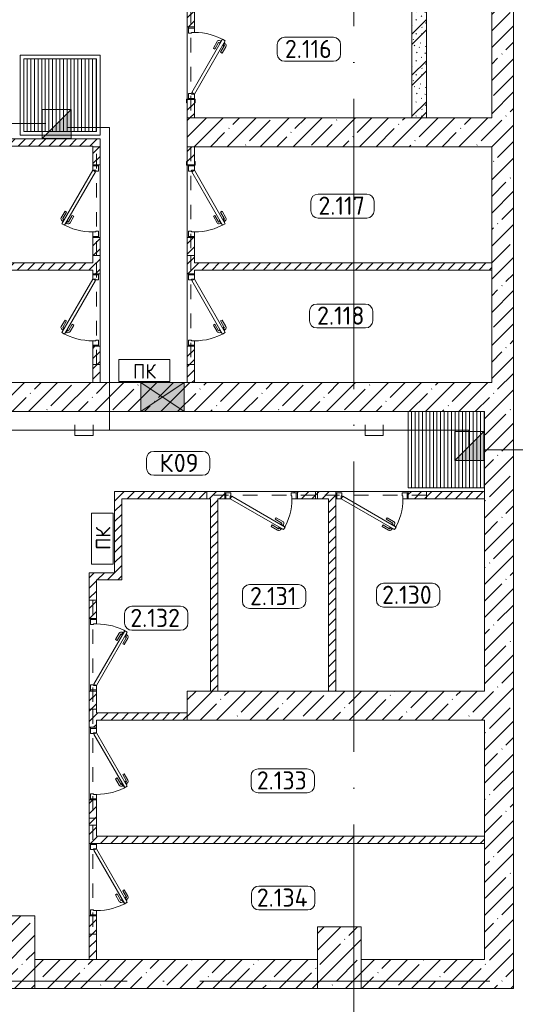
# Model space of a CAD drawing. Header units: millimetres. Extents: x -32229 to 291619, y -13689 to 125138.
# Tile 90 of 256: x 103297 to 110130, y -5567 to 8000. Entities that reach past the tile are written whole.
import ezdxf

# ---------------------------------------------------------------- set-up
doc = ezdxf.new("R2010")
doc.units = ezdxf.units.MM
doc.linetypes.add('3_ Штрих_ 1 х 1 мм', pattern=[400, 200, -200])
doc.linetypes.add('ADSK_Линия сетки', pattern=[5000, 4000, -500, 0, -500])
for name, color, linetype, lineweight in [('A-____-NOTE-TEXT', 7, 'Continuous', 18), ('A-AREA-____-IDEN', 7, 'Continuous', 9), ('A-DETL-____-THIN', 7, 'Continuous', 9), ('A-DOOR-____-MCUT', 7, 'Continuous', 9), ('A-DOOR-____-OTLN', 7, 'Continuous', 18), ('A-DOOR-FRAM-MCUT', 7, 'Continuous', 9), ('A-FLOR-____-OTLN', 7, 'Continuous', 18), ('A-GLAZ-____-MCUT', 7, 'Continuous', 9), ('A-GLAZ-____-OTLN', 7, 'Continuous', 18), ('A-WALL-____-MCUT', 7, 'Continuous', 40), ('A-WALL-____-PATT', 7, 'Continuous', 40), ('I-WALL-____-MCUT', 7, 'Continuous', 40), ('M-EQPM-____-OTLN', 7, 'Continuous', 18), ('S-BEAM-____-OTLN', 7, 'Continuous', 18), ('S-COLS-____-MCUT', 7, 'Continuous', 40), ('S-COLS-____-OTLN', 7, 'Continuous', 18), ('S-GRID-____-OTLN', 7, 'Continuous', 9)]:
    doc.layers.add(name, color=color, linetype=linetype, lineweight=lineweight)
doc.layers.add('A-DETL-____-OTLN', color=7, linetype='Continuous', lineweight=9, true_color=0x00a600)
doc.styles.add('GOST Common', font='GOST_Common.ttf', dxfattribs={"height": 200})
doc.styles.add('GOST Common_9', font='GOST_Common.ttf', dxfattribs={"height": 250})
pattern_1 = [(45, (0, 0), (-70.71068, 70.71068), [])]
pattern_2 = [(45, (0, 0), (-228.0985, 228.0985), []), (45, (228.1, 0), (-228.0985, 228.0985), [403.225, -80.645, 6.706, -73.939])]
pattern_3 = [(90, (0, 0), (-50, 3e-15), [])]

# ---------------------------------------------------------------- blocks, each defined once
blk = doc.blocks.new('АР_Дверь однопольная - 1000х2100h_850__Кладовая-4627048--02 ЭМ')
at = {"layer": 'A-DOOR-____-MCUT', "color": 253, "lineweight": 13, "true_color": 0xaaaaaa}
for p, q in [((311, 475), (-425, 50)), ((-405, 15), (331, 440)), ((331, 440), (311, 475)), ((-425, 50), (-405, 15))]:
    blk.add_line(p, q, dxfattribs=at)
at = {"layer": 'A-DOOR-____-OTLN', "color": 253, "lineweight": 5, "true_color": 0xaaaaaa}
for p, q in [((139, 433), (228, 485)), ((151, 412), (139, 433)), ((151, 412), (240, 463)), ((285, 469), (242, 444)), ((242, 444), (246, 438)), ((253, 451), (247, 461)), ((275, 463), (269, 474)), ((313, 421), (270, 396)), ((289, 463), (285, 469)), ((303, 415), (309, 404)), ((309, 428), (313, 421)), ((196, 334), (285, 385)), ((196, 334), (209, 312)), ((209, 312), (298, 363)), ((270, 396), (266, 403)), ((281, 402), (287, 392))]:
    blk.add_line(p, q, dxfattribs=at)
for centre, radius, start, end in [((243, 459), 30, 30, 120), ((243, 459), 4.99, 30, 120), ((-425, 50), 850, 360, 30), ((283, 389), 4.99, 300, 30), ((283, 389), 30, 300, 30)]:
    blk.add_arc(centre, radius, start, end, dxfattribs=at)
at = {"layer": 'A-DOOR-FRAM-MCUT', "color": 253, "lineweight": 13, "true_color": 0xaaaaaa}
for p, q in [((-485, 50), (-500, 50)), ((-425, 50), (-485, 50)), ((-485, 50), (-485, -30)), ((-425, 10), (-425, 50)), ((-415, 10), (-425, 10)), ((-415, -30), (-415, 10)), ((425, 10), (415, 10)), ((415, 10), (415, -30)), ((485, 50), (425, 50)), ((425, 50), (425, 10)), ((485, -30), (485, 50)), ((485, 50), (500, 50)), ((-485, -30), (-500, -30)), ((-485, -30), (-415, -30)), ((415, -30), (485, -30)), ((485, -30), (500, -30))]:
    blk.add_line(p, q, dxfattribs=at)
blk = doc.blocks.new('АР_Дверь однопольная - 1000х2100h_850__Кладовая-4711580--02 ЭМ')
at = {"layer": 'A-DOOR-____-MCUT', "color": 253, "lineweight": 13, "true_color": 0xaaaaaa}
for p, q in [((-311, 475), (-331, 440)), ((-331, 440), (405, 15)), ((425, 50), (-311, 475)), ((405, 15), (425, 50))]:
    blk.add_line(p, q, dxfattribs=at)
at = {"layer": 'A-DOOR-____-OTLN', "color": 253, "lineweight": 5, "true_color": 0xaaaaaa}
for p, q in [((-309, 428), (-313, 421)), ((-313, 421), (-270, 396)), ((-303, 415), (-309, 404)), ((-289, 463), (-285, 469)), ((-285, 469), (-242, 444)), ((-275, 463), (-269, 474)), ((-253, 451), (-247, 461)), ((-242, 444), (-246, 438)), ((-151, 412), (-240, 463)), ((-139, 433), (-228, 485)), ((-151, 412), (-139, 433)), ((-209, 312), (-298, 363)), ((-281, 402), (-287, 392)), ((-196, 334), (-285, 385)), ((-270, 396), (-266, 403)), ((-196, 334), (-209, 312))]:
    blk.add_line(p, q, dxfattribs=at)
for centre, radius, start, end in [((425, 50), 850, 150, 180), ((-243, 459), 30, 60, 150), ((-243, 459), 4.99, 60, 150), ((-283, 389), 30, 150, 240), ((-283, 389), 4.99, 150, 240)]:
    blk.add_arc(centre, radius, start, end, dxfattribs=at)
at = {"layer": 'A-DOOR-FRAM-MCUT', "color": 253, "lineweight": 13, "true_color": 0xaaaaaa}
for p, q in [((-485, 50), (-500, 50)), ((-425, 50), (-485, 50)), ((-485, 50), (-485, -30)), ((-425, 10), (-425, 50)), ((-415, 10), (-425, 10)), ((-415, -30), (-415, 10)), ((425, 10), (415, 10)), ((415, 10), (415, -30)), ((485, 50), (425, 50)), ((425, 50), (425, 10)), ((485, -30), (485, 50)), ((485, 50), (500, 50)), ((-485, -30), (-500, -30)), ((-485, -30), (-415, -30)), ((415, -30), (485, -30)), ((485, -30), (500, -30))]:
    blk.add_line(p, q, dxfattribs=at)
blk = doc.blocks.new('АР_Дверь однопольная - 1000х2100h_850__Кладовая-6010020--02 ЭМ')
at = {"layer": 'A-DOOR-____-MCUT', "color": 253, "lineweight": 13, "true_color": 0xaaaaaa}
for p, q in [((311, 475), (-425, 50)), ((-405, 15), (331, 440)), ((331, 440), (311, 475)), ((-425, 50), (-405, 15))]:
    blk.add_line(p, q, dxfattribs=at)
at = {"layer": 'A-DOOR-____-OTLN', "color": 253, "lineweight": 5, "true_color": 0xaaaaaa}
for p, q in [((139, 433), (228, 485)), ((151, 412), (139, 433)), ((151, 412), (240, 463)), ((285, 469), (242, 444)), ((242, 444), (246, 438)), ((253, 451), (247, 461)), ((275, 463), (269, 474)), ((313, 421), (270, 396)), ((289, 463), (285, 469)), ((303, 415), (309, 404)), ((309, 428), (313, 421)), ((196, 334), (285, 385)), ((196, 334), (209, 312)), ((209, 312), (298, 363)), ((270, 396), (266, 403)), ((281, 402), (287, 392))]:
    blk.add_line(p, q, dxfattribs=at)
for centre, radius, start, end in [((243, 459), 30, 30, 120), ((243, 459), 4.99, 30, 120), ((-425, 50), 850, 360, 30), ((283, 389), 4.99, 300, 30), ((283, 389), 30, 300, 30)]:
    blk.add_arc(centre, radius, start, end, dxfattribs=at)
at = {"layer": 'A-DOOR-FRAM-MCUT', "color": 253, "lineweight": 13, "true_color": 0xaaaaaa}
for p, q in [((-485, 50), (-500, 50)), ((-425, 50), (-485, 50)), ((-485, 50), (-485, -30)), ((-425, 10), (-425, 50)), ((-415, 10), (-425, 10)), ((-415, -30), (-415, 10)), ((425, 10), (415, 10)), ((415, 10), (415, -30)), ((485, 50), (425, 50)), ((425, 50), (425, 10)), ((485, -30), (485, 50)), ((485, 50), (500, 50)), ((-485, -30), (-500, -30)), ((-485, -30), (-415, -30)), ((415, -30), (485, -30)), ((485, -30), (500, -30))]:
    blk.add_line(p, q, dxfattribs=at)
blk = doc.blocks.new('АР_Дверь однопольная - 1000х2100h_850__Кладовая-6079235--02 ЭМ')
at = {"layer": 'A-DOOR-____-MCUT', "color": 253, "lineweight": 13, "true_color": 0xaaaaaa}
for p, q in [((-311, 475), (-331, 440)), ((-331, 440), (405, 15)), ((425, 50), (-311, 475)), ((405, 15), (425, 50))]:
    blk.add_line(p, q, dxfattribs=at)
at = {"layer": 'A-DOOR-____-OTLN', "color": 253, "lineweight": 5, "true_color": 0xaaaaaa}
for p, q in [((-309, 428), (-313, 421)), ((-313, 421), (-270, 396)), ((-303, 415), (-309, 404)), ((-289, 463), (-285, 469)), ((-285, 469), (-242, 444)), ((-275, 463), (-269, 474)), ((-253, 451), (-247, 461)), ((-242, 444), (-246, 438)), ((-151, 412), (-240, 463)), ((-139, 433), (-228, 485)), ((-151, 412), (-139, 433)), ((-209, 312), (-298, 363)), ((-281, 402), (-287, 392)), ((-196, 334), (-285, 385)), ((-270, 396), (-266, 403)), ((-196, 334), (-209, 312))]:
    blk.add_line(p, q, dxfattribs=at)
for centre, radius, start, end in [((425, 50), 850, 150, 180), ((-243, 459), 30, 60, 150), ((-243, 459), 4.99, 60, 150), ((-283, 389), 30, 150, 240), ((-283, 389), 4.99, 150, 240)]:
    blk.add_arc(centre, radius, start, end, dxfattribs=at)
at = {"layer": 'A-DOOR-FRAM-MCUT', "color": 253, "lineweight": 13, "true_color": 0xaaaaaa}
for p, q in [((-485, 50), (-500, 50)), ((-425, 50), (-485, 50)), ((-485, 50), (-485, -30)), ((-425, 10), (-425, 50)), ((-415, 10), (-425, 10)), ((-415, -30), (-415, 10)), ((425, 10), (415, 10)), ((415, 10), (415, -30)), ((485, 50), (425, 50)), ((425, 50), (425, 10)), ((485, -30), (485, 50)), ((485, 50), (500, 50)), ((-485, -30), (-500, -30)), ((-485, -30), (-415, -30)), ((415, -30), (485, -30)), ((485, -30), (500, -30))]:
    blk.add_line(p, q, dxfattribs=at)
blk = doc.blocks.new('АР_Приямок - ПР-3_1050х1050 х50-V71--02 ЭМ')
at = {"layer": 'M-EQPM-____-OTLN', "lineweight": 5, "true_color": 0xaaaaaa}
h = blk.add_hatch(dxfattribs=at)
h.set_pattern_fill('FP_31', color=253, style=0, pattern_type=2)
h.set_pattern_definition(pattern_3)
h.paths.add_polyline_path([(1050, -525), (1050, 525), (0, 525), (0, -525)])
at = {"layer": 'M-EQPM-____-OTLN', "color": 253, "lineweight": 13, "true_color": 0xaaaaaa}
for p, q in [((0, -525), (0, 525)), ((1050, -525), (0, -525))]:
    blk.add_line(p, q, dxfattribs=at)
blk = doc.blocks.new('АР_Приямок - ПР-1_1100х1100 х50-V65--02 ЭМ')
at = {"layer": 'M-EQPM-____-OTLN', "lineweight": 5, "true_color": 0xaaaaaa}
h = blk.add_hatch(dxfattribs=at)
h.set_pattern_fill('FP_31', color=253, style=0, pattern_type=2)
h.set_pattern_definition(pattern_3)
h.paths.add_polyline_path([(1050, -500), (1050, 500), (50, 500), (50, -500), (659.094588, -500)])
at = {"layer": 'M-EQPM-____-OTLN', "color": 253, "lineweight": 13, "true_color": 0xaaaaaa}
for p, q in [((0, -550), (0, 550)), ((0, 550), (1100, 550)), ((1100, 550), (1100, -550)), ((1100, -550), (0, -550))]:
    blk.add_line(p, q, dxfattribs=at)
blk = doc.blocks.new('АР_Канал вертикальный прямоугольный - ПК-3252217--02 ЭМ')
at = {"layer": 'M-EQPM-____-OTLN', "color": 253, "lineweight": 13, "true_color": 0xaaaaaa}
for p, q in [((350, 150), (-350, 150)), ((-350, 150), (-350, -150)), ((-350, -150), (-350, 150)), ((-350, 150), (350, 150)), ((350, -150), (350, 150)), ((350, 150), (350, -150)), ((-350, -150), (350, -150)), ((350, -150), (-350, -150))]:
    blk.add_line(p, q, dxfattribs=at)
blk = doc.blocks.new('АР_Отверстие прямоугольное - АПТ-4239629--02 ЭМ')
at = {"layer": 'A-GLAZ-____-OTLN', "lineweight": 13, "true_color": 0xf0f0f0}
blk.add_hatch(color=7, dxfattribs=at).paths.add_polyline_path([(425, -200), (425, 200), (-175, 200), (-175, -200)])
at = {"layer": 'A-GLAZ-____-MCUT', "color": 253, "lineweight": 13, "true_color": 0xaaaaaa}
for p, q in [((-175, 200), (-175, -200)), ((425, 200), (425, -200))]:
    blk.add_line(p, q, dxfattribs=at)
at = {"layer": 'A-GLAZ-____-OTLN', "color": 253, "lineweight": 5, "true_color": 0xaaaaaa}
for p, q in [((425, 200), (-175, -200)), ((-175, 200), (425, -200))]:
    blk.add_line(p, q, dxfattribs=at)
at = {"layer": 'A-GLAZ-____-OTLN', "color": 253, "lineweight": 13, "true_color": 0xaaaaaa}
for p, q in [((425, 200), (-175, 200)), ((-175, 200), (-175, -200)), ((425, -200), (425, 200)), ((-175, -200), (425, -200))]:
    blk.add_line(p, q, dxfattribs=at)
blk = doc.blocks.new('АР_Перемычка - 100_Уx1_75x5__250-250-6683530--02 ЭМ')
at = {"layer": 'S-BEAM-____-OTLN', "color": 9, "linetype": '3_ Штрих_ 1 х 1 мм', "lineweight": 15, "true_color": 0xc4c4c4}
for p, q in [((-750, 50), (-750, -50)), ((750, 50), (750, -50)), ((-750, 0), (750, 0))]:
    blk.add_line(p, q, dxfattribs=at)
blk = doc.blocks.new('АР_Перемычка - 100_Уx1_75x5__Оп_250-250_125x80x5__-6371143--02 ЭМ')
at = {"layer": 'S-BEAM-____-OTLN', "color": 9, "linetype": '3_ Штрих_ 1 х 1 мм', "lineweight": 15, "true_color": 0xc4c4c4}
for p, q in [((-750, 50), (-750, -50)), ((750, 50), (750, -50)), ((-750, 0), (750, 0))]:
    blk.add_line(p, q, dxfattribs=at)
blk = doc.blocks.new('АР_Перемычка - 100_Уx1_75x5__Оп_250_125x80x5_-250_-6370392--02 ЭМ')
at = {"layer": 'S-BEAM-____-OTLN', "color": 9, "linetype": '3_ Штрих_ 1 х 1 мм', "lineweight": 15, "true_color": 0xc4c4c4}
for p, q in [((-750, 50), (-750, -50)), ((750, 50), (750, -50)), ((-750, 0), (750, 0))]:
    blk.add_line(p, q, dxfattribs=at)
blk = doc.blocks.new('АР_Фахверк_ _Швеллер полки параллельные_ - 12П-5787732--02 ЭМ')
at = {"layer": 'S-COLS-____-OTLN', "lineweight": 15, "true_color": 0xaaaaaa}
blk.add_hatch(color=253, dxfattribs=at).paths.add_polyline_path([(35, -60), (35, -52), (-12, -52), (-12, 52), (35, 52), (35, 60), (-17, 60), (-17, -60)])
at = {"layer": 'S-COLS-____-MCUT', "color": 253, "lineweight": 15, "true_color": 0xaaaaaa}
for p, q in [((35, 60), (-17, 60)), ((-17, 60), (-17, -60)), ((-12, -52), (-12, 52)), ((-12, 52), (35, 52)), ((35, 52), (35, 60)), ((-17, -60), (35, -60)), ((35, -52), (-12, -52)), ((35, -60), (35, -52))]:
    blk.add_line(p, q, dxfattribs=at)
blk = doc.blocks.new('Наметкина 10_РД_АР_П_отсоединено_rvt-1--02 ЭМ')
at = {"layer": 'A-WALL-____-PATT', "lineweight": 5, "true_color": 0xaaaaaa}
h = blk.add_hatch(dxfattribs=at)
h.set_pattern_fill('FP_3', color=253, style=0, pattern_type=2)
h.set_pattern_definition(pattern_2)
h.paths.add_polyline_path([(109805, 2600), (110105, 2600), (110105, 30150), (109805, 30150), (109805, 3000)])
h = blk.add_hatch(dxfattribs=at)
h.set_pattern_fill('FP_2', color=253, style=0, pattern_type=2)
h.set_pattern_definition(pattern_1)
h.paths.add_polyline_path([(105705, 6650), (105705, 6900), (105605, 6900), (105605, 6650)])
h.paths.add_polyline_path([(105605, 7900), (105705, 7900), (105705, 8950), (105605, 8950)])
h.paths.add_polyline_path([(105605, 9950), (105705, 9950), (105705, 10800), (105605, 10800)])
h.paths.add_polyline_path([(105605, 11803), (105705, 11804), (105705, 12050), (105605, 12050), (105605, 11866)])
h = blk.add_hatch(dxfattribs=at)
h.set_pattern_fill('FP_1', color=253, style=0, pattern_type=2)
h.set_pattern_definition([(135, (300.56, 377.28), (-565.6854, 6e-14), [10, -790]), (135, (349.8, 474.73), (-565.6854, 6e-14), [10, -790]), (135, (423.93, 473.06), (-565.6854, 6e-14), [10, -790]), (135, (229.92, 447.9), (-565.6854, 6e-14), [10, -790]), (135, (155.08, 447.9), (-565.6854, 6e-14), [10, -790]), (135, (114.9, 369.03), (-565.6854, 6e-14), [10, -790]), (135, (132.43, 285.8), (-565.6854, 6e-14), [10, -790]), (135, (214.66, 322), (-565.6854, 6e-14), [10, -790]), (135, (198.16, 261.88), (-565.6854, 6e-14), [10, -790]), (135, (45.2, 272.9), (-565.6854, 6e-14), [10, -790]), (135, (42.32, 336.16), (-565.6854, 6e-14), [10, -790]), (135, (92.26, 192.24), (-565.6854, 6e-14), [10, -790]), (135, (7.07, 149.2), (-565.6854, 6e-14), [10, -790]), (135, (80.6, 95.1), (-565.6854, 6e-14), [10, -790]), (135, (79.53, 36.94), (-565.6854, 6e-14), [10, -790]), (135, (153.87, 74.56), (-565.6854, 6e-14), [10, -790]), (135, (228.35, 124.8), (-565.6854, 6e-14), [10, -790]), (135, (279.75, 180.4), (-565.6854, 6e-14), [10, -790]), (135, (282.9, 31.63), (-565.6854, 6e-14), [10, -790]), (135, (377.38, 53.45), (-565.6854, 6e-14), [10, -790]), (135, (352.28, 102.7), (-565.6854, 6e-14), [10, -790]), (135, (354.05, 0), (-565.6854, 6e-14), [10, -790]), (135, (553.23, 16.45), (-565.6854, 6e-14), [10, -790]), (135, (542.38, 63.45), (-565.6854, 6e-14), [10, -790]), (135, (536.58, 239.3), (-565.6854, 6e-14), [10, -790]), (135, (475.85, 203.9), (-565.6854, 6e-14), [10, -790]), (135, (475.85, 316.54), (-565.6854, 6e-14), [10, -790]), (135, (520.8, 408.7), (-565.6854, 6e-14), [10, -790]), (135, (551.1, 470.8), (-565.6854, 6e-14), [10, -790]), (135, (235.25, 537.93), (-565.6854, 6e-14), [10, -790]), (135, (407.25, 547.65), (-565.6854, 6e-14), [10, -790]), (135, (94.5, 558.6), (-565.6854, 6e-14), [10, -790]), (135, (46.4, 532.3), (-565.6854, 6e-14), [10, -790]), (135, (85.56, 465.04), (-565.6854, 6e-14), [10, -790]), (135, (355.53, 181.14), (-565.6854, 6e-14), [10, -790]), (135, (362.23, 243.6), (-565.6854, 6e-14), [10, -790]), (135, (413.45, 344.1), (-565.6854, 6e-14), [10, -790]), (135, (286.3, 273.25), (-565.6854, 6e-14), [10, -790]), (135, (423.02, 263.72), (-565.6854, 6e-14), [10, -790]), (135, (162.94, 190.2), (-565.6854, 6e-14), [10, -790]), (135, (470.25, 120.93), (-565.6854, 6e-14), [10, -790]), (135, (484.48, 9.78), (-565.6854, 6e-14), [10, -790]), (45, (0, 212.13), (-565.6854, 0), []), (45, (212.13, 0), (-565.6854, 0), []), (45, (353.55, 0), (-565.6854, 0), []), (45, (0, 353.55), (-565.6854, 0), [])])
h.paths.add_polyline_path([(108905, 6650), (108905, 12050), (108705, 12050), (108705, 6650)])
h = blk.add_hatch(dxfattribs=at)
h.set_pattern_fill('FP_3', color=253, style=0, pattern_type=2)
h.set_pattern_definition(pattern_2)
h.paths.add_polyline_path([(105605, 6250), (109805, 6250), (109805, 6650), (105605, 6650)])
h = blk.add_hatch(dxfattribs=at)
h.set_pattern_fill('FP_2', color=253, style=0, pattern_type=2)
h.set_pattern_definition(pattern_1)
h.paths.add_polyline_path([(104305, 6260), (104305, 6360), (103155, 6360), (103155, 6260), (103231, 6260)])
h = blk.add_hatch(dxfattribs=at)
h.set_pattern_fill('FP_2', color=253, style=0, pattern_type=2)
h.set_pattern_definition(pattern_1)
h.paths.add_polyline_path([(104405, 3000), (104405, 3500), (104305, 3500), (104305, 3000)])
h.paths.add_polyline_path([(104405, 4500), (104405, 5000), (104305, 5000), (104305, 4500)])
h.paths.add_polyline_path([(104405, 6000), (104405, 6360), (104305, 6360), (104305, 6000)])
h = blk.add_hatch(dxfattribs=at)
h.set_pattern_fill('FP_2', color=253, style=0, pattern_type=2)
h.set_pattern_definition(pattern_1)
h.paths.add_polyline_path([(105705, 3000), (105705, 3500), (105605, 3500), (105605, 3000)])
h.paths.add_polyline_path([(105705, 4500), (105705, 5000), (105605, 5000), (105605, 4500)])
h.paths.add_polyline_path([(105705, 6000), (105705, 6250), (105605, 6250), (105605, 6000)])
h = blk.add_hatch(dxfattribs=at)
h.set_pattern_fill('FP_2', color=253, style=0, pattern_type=2)
h.set_pattern_definition(pattern_1)
h.paths.add_polyline_path([(104305, 4550), (104305, 4650), (101655, 4650), (101655, 4550), (103231, 4550)])
h = blk.add_hatch(dxfattribs=at)
h.set_pattern_fill('FP_2', color=253, style=0, pattern_type=2)
h.set_pattern_definition(pattern_1)
h.paths.add_polyline_path([(109805, 4550), (109805, 4650), (105705, 4650), (105705, 4550), (108555, 4550)])
h = blk.add_hatch(dxfattribs=at)
h.set_pattern_fill('FP_3', color=253, style=0, pattern_type=2)
h.set_pattern_definition(pattern_2)
h.paths.add_polyline_path([(109805, 2600), (109805, 3000), (101255, 3000), (101255, 2600), (109705, 2600)])
h.paths.add_polyline_path([(99805, 2600), (99805, 3000), (96505, 3000), (96505, 2600), (97907, 2600)])
h = blk.add_hatch(dxfattribs=at)
h.set_pattern_fill('FP_3', color=253, style=0, pattern_type=2)
h.set_pattern_definition(pattern_2)
h.paths.add_polyline_path([(109705, -4950), (110105, -4950), (110105, 2600), (109705, 2600), (109705, -3769)])
h = blk.add_hatch(dxfattribs=at)
h.set_pattern_fill('FP_2', color=253, style=0, pattern_type=2)
h.set_pattern_definition(pattern_1)
h.paths.add_polyline_path([(109705, 1400), (109705, 1500), (108655, 1500), (108655, 1400)])
h.paths.add_polyline_path([(105893, 1400), (106125, 1400), (106125, 1500), (104605, 1500), (104605, 1400), (104705, 1400)])
h.paths.add_polyline_path([(107555, 1400), (107655, 1400), (107655, 1500), (107125, 1500), (107125, 1400)])
h = blk.add_hatch(dxfattribs=at)
h.set_pattern_fill('FP_2', color=253, style=0, pattern_type=2)
h.set_pattern_definition(pattern_1)
h.paths.add_polyline_path([(104705, 280), (104705, 1400), (104605, 1400), (104605, 280)])
h = blk.add_hatch(dxfattribs=at)
h.set_pattern_fill('FP_2', color=253, style=0, pattern_type=2)
h.set_pattern_definition(pattern_1)
h.paths.add_polyline_path([(106030, -1250), (106030, 1400), (105930, 1400), (105930, -1250)])
h = blk.add_hatch(dxfattribs=at)
h.set_pattern_fill('FP_2', color=253, style=0, pattern_type=2)
h.set_pattern_definition(pattern_1)
h.paths.add_polyline_path([(107655, -1250), (107655, 1400), (107555, 1400), (107555, -1250)])
h = blk.add_hatch(dxfattribs=at)
h.set_pattern_fill('FP_2', color=253, style=0, pattern_type=2)
h.set_pattern_definition(pattern_1)
h.paths.add_polyline_path([(104355, -4950), (104355, -4350), (104255, -4350), (104255, -4950)])
h.paths.add_polyline_path([(104255, -3350), (104355, -3350), (104355, -2750), (104255, -2750)])
h.paths.add_polyline_path([(104355, -1750), (104355, -1250), (104255, -1250), (104255, -1750)])
h.paths.add_polyline_path([(104255, -250), (104355, -250), (104355, 380), (104255, 380)])
h = blk.add_hatch(dxfattribs=at)
h.set_pattern_fill('FP_2', color=253, style=0, pattern_type=2)
h.set_pattern_definition(pattern_1)
h.paths.add_polyline_path([(104605, 280), (104605, 380), (104355, 380), (104355, 280)])
h = blk.add_hatch(dxfattribs=at)
h.set_pattern_fill('FP_3', color=253, style=0, pattern_type=2)
h.set_pattern_definition(pattern_2)
h.paths.add_polyline_path([(109705, -1650), (109705, -1250), (105605, -1250), (105605, -1650), (105893, -1650)])
h = blk.add_hatch(dxfattribs=at)
h.set_pattern_fill('FP_2', color=253, style=0, pattern_type=2)
h.set_pattern_definition(pattern_1)
h.paths.add_polyline_path([(105605, -1650), (105605, -1550), (104355, -1550), (104355, -1650)])
h = blk.add_hatch(dxfattribs=at)
h.set_pattern_fill('FP_2', color=253, style=0, pattern_type=2)
h.set_pattern_definition(pattern_1)
h.paths.add_polyline_path([(109705, -3350), (109705, -3250), (104355, -3250), (104355, -3350), (105893, -3350)])
h = blk.add_hatch(dxfattribs=at)
h.set_pattern_fill('FP_3', color=253, style=0, pattern_type=2)
h.set_pattern_definition(pattern_2)
h.paths.add_polyline_path([(107405, -5350), (107405, -4950), (103505, -4950), (103505, -5350), (105893, -5350)])
h = blk.add_hatch(dxfattribs=at)
h.set_pattern_fill('FP_3', color=253, style=0, pattern_type=2)
h.set_pattern_definition(pattern_2)
h.paths.add_polyline_path([(108005, -5350), (110105, -5350), (110105, -4950), (108005, -4950)])
at = {"layer": 'S-COLS-____-OTLN', "lineweight": 5, "true_color": 0xaaaaaa}
h = blk.add_hatch(dxfattribs=at)
h.set_pattern_fill('FP_3', color=253, style=0, pattern_type=2)
h.set_pattern_definition(pattern_2)
h.paths.add_polyline_path([(103505, -5350), (103505, -4350), (103005, -4350), (103005, -5350)])
h = blk.add_hatch(dxfattribs=at)
h.set_pattern_fill('FP_3', color=253, style=0, pattern_type=2)
h.set_pattern_definition(pattern_2)
h.paths.add_polyline_path([(108005, -5350), (108005, -4500), (107405, -4500), (107405, -5350)])
at = {"layer": 'A-FLOR-____-OTLN', "color": 253, "lineweight": 13, "true_color": 0xaaaaaa}
for p, q in [((105605, 6906), (105605, 7900)), ((105605, 7900), (105605, 6906)), ((103355, 6460), (103355, 7460)), ((103355, 7460), (104355, 7460)), ((104355, 7460), (104355, 6460)), ((104355, 6460), (103355, 6460)), ((104405, 6000), (104405, 5000)), ((104405, 5000), (104405, 6000)), ((105605, 5000), (105605, 5995)), ((105605, 5995), (105605, 5000)), ((104405, 4500), (104405, 3500)), ((104405, 3500), (104405, 4500)), ((105605, 3500), (105605, 4500)), ((105605, 4500), (105605, 3500)), ((108655, 1550), (108655, 2600)), ((106125, 1500), (107125, 1500)), ((107080, 1500), (106125, 1500)), ((107080, 1480), (107080, 1500)), ((107655, 1500), (108655, 1500)), ((108655, 1500), (107655, 1500)), ((109705, 1550), (108655, 1550)), ((107125, 1400), (107110, 1400)), ((104255, -1250), (104255, -250)), ((104255, -250), (104255, -1250)), ((104255, -2750), (104255, -1750)), ((104255, -1750), (104255, -2750)), ((104255, -4350), (104255, -3350)), ((104255, -3350), (104255, -4350))]:
    blk.add_line(p, q, dxfattribs=at)
at = {"layer": 'A-WALL-____-MCUT', "color": 253, "lineweight": 13, "true_color": 0xaaaaaa}
for p, q in [((110105, 2600), (110105, 30150)), ((109805, 27850), (109805, 6650)), ((109805, 6650), (105605, 6650)), ((105605, 6650), (105605, 6250)), ((105605, 6250), (109805, 6250)), ((109805, 6250), (109805, 3000)), ((104965, 3000), (101655, 3000)), ((105565, 3000), (104965, 3000)), ((109805, 3000), (105565, 3000)), ((101255, 2600), (104965, 2600)), ((104965, 2600), (105565, 2600)), ((105565, 2600), (109705, 2600)), ((109705, 2600), (109705, 1500)), ((110105, -4950), (110105, 2600)), ((109705, 1400), (109705, -1250)), ((109705, -1250), (105605, -1250)), ((105605, -1250), (105605, -1650)), ((105605, -1650), (109705, -1650)), ((109705, -1650), (109705, -4950)), ((107405, -4950), (103505, -4950)), ((103505, -4950), (103505, -5350)), ((107405, -5350), (107405, -4950)), ((109705, -4950), (108005, -4950)), ((108005, -4950), (108005, -5350)), ((110105, -5350), (110105, -4950)), ((103505, -5350), (107405, -5350)), ((108005, -5350), (110105, -5350))]:
    blk.add_line(p, q, dxfattribs=at)
at = {"layer": 'A-WALL-____-MCUT', "color": 253, "lineweight": 15, "true_color": 0xaaaaaa}
blk.add_line((109705, 1400), (109705, 1500), dxfattribs=at)
at = {"layer": 'I-WALL-____-MCUT', "color": 253, "lineweight": 13, "true_color": 0xaaaaaa}
for p, q in [((108905, 6650), (108905, 12050)), ((105605, 8950), (105605, 7900)), ((105705, 7900), (105705, 8400)), ((108705, 8400), (108705, 6650)), ((105605, 7900), (105705, 7900)), ((105605, 6900), (105605, 6650)), ((105705, 6900), (105605, 6900)), ((105705, 6650), (105705, 6900)), ((105605, 6650), (105705, 6650)), ((108705, 6650), (108905, 6650)), ((104305, 6360), (103155, 6360)), ((103155, 6260), (104305, 6260)), ((104405, 6360), (104305, 6360)), ((104305, 6260), (104305, 6000)), ((104405, 6000), (104405, 6360)), ((105605, 6250), (105605, 6000)), ((105705, 6250), (105605, 6250)), ((105705, 6000), (105705, 6250)), ((104305, 6000), (104405, 6000)), ((105605, 6000), (105705, 6000)), ((104305, 5000), (104305, 4650)), ((104405, 5000), (104305, 5000)), ((104405, 4500), (104405, 5000)), ((105605, 5000), (105605, 4500)), ((105705, 5000), (105605, 5000)), ((105705, 4650), (105705, 5000)), ((104305, 4650), (101655, 4650)), ((109805, 4650), (105705, 4650)), ((109805, 4550), (109805, 4650)), ((101655, 4550), (104305, 4550)), ((104305, 4550), (104305, 4500)), ((104305, 4500), (104405, 4500)), ((105605, 4500), (105705, 4500)), ((105705, 4500), (105705, 4550)), ((105705, 4550), (109805, 4550)), ((104305, 3500), (104305, 3000)), ((104405, 3500), (104305, 3500)), ((104405, 3000), (104405, 3500)), ((105605, 3500), (105605, 3000)), ((105705, 3500), (105605, 3500)), ((105705, 3000), (105705, 3500)), ((104305, 3000), (104405, 3000)), ((105605, 3000), (105705, 3000)), ((106125, 1500), (104605, 1500)), ((104605, 1500), (104605, 1400)), ((106125, 1400), (106125, 1500)), ((107655, 1500), (107125, 1500)), ((107125, 1500), (107125, 1400)), ((107655, 1400), (107655, 1500)), ((109705, 1500), (108655, 1500)), ((108655, 1500), (108655, 1400)), ((104605, 1400), (104605, 380)), ((104705, 1400), (105930, 1400)), ((104705, 280), (104705, 1400)), ((105930, 1400), (105930, -1250)), ((106030, 1400), (106125, 1400)), ((106030, -1250), (106030, 1400)), ((107125, 1400), (107555, 1400)), ((107555, 1400), (107555, -1250)), ((107655, -1250), (107655, 1400)), ((108655, 1400), (109705, 1400)), ((104255, 380), (104255, -250)), ((104355, 380), (104255, 380)), ((104605, 380), (104355, 380)), ((104355, -250), (104355, 280)), ((104355, 280), (104605, 280)), ((104605, 280), (104705, 280)), ((104255, -250), (104355, -250)), ((104255, -1250), (104255, -1750)), ((104355, -1250), (104255, -1250)), ((104355, -1550), (104355, -1250)), ((105930, -1250), (106030, -1250)), ((107555, -1250), (107655, -1250)), ((105605, -1550), (104355, -1550)), ((105605, -1650), (105605, -1550)), ((104255, -1750), (104355, -1750)), ((104355, -1650), (105605, -1650)), ((104355, -1750), (104355, -1650)), ((104255, -2750), (104255, -3350)), ((104355, -2750), (104255, -2750)), ((104355, -3250), (104355, -2750)), ((109705, -3250), (104355, -3250)), ((109705, -3350), (109705, -3250)), ((104255, -3350), (104355, -3350)), ((104355, -3350), (109705, -3350)), ((104255, -4350), (104255, -4950)), ((104355, -4350), (104255, -4350)), ((104355, -4950), (104355, -4350)), ((104255, -4950), (104355, -4950))]:
    blk.add_line(p, q, dxfattribs=at)
at = {"layer": 'S-COLS-____-MCUT', "color": 253, "lineweight": 15, "true_color": 0xaaaaaa}
for p, q in [((103505, -4350), (103005, -4350)), ((103505, -5350), (103505, -4350)), ((108005, -4500), (107405, -4500)), ((107405, -4500), (107405, -5350)), ((108005, -5350), (108005, -4500)), ((103005, -5350), (103505, -5350)), ((107405, -5350), (108005, -5350))]:
    blk.add_line(p, q, dxfattribs=at)
at = {"layer": 'A-DOOR-____-OTLN', "color": 253, "lineweight": 13, "true_color": 0xaaaaaa}
for name, p, rotation in [('АР_Дверь однопольная - 1000х2100h_850__Кладовая-6079235--02 ЭМ', (105655, 7400), 270), ('АР_Дверь однопольная - 1000х2100h_850__Кладовая-4711580--02 ЭМ', (104355, 5500), 90), ('АР_Дверь однопольная - 1000х2100h_850__Кладовая-6010020--02 ЭМ', (105655, 5500), 270), ('АР_Дверь однопольная - 1000х2100h_850__Кладовая-4711580--02 ЭМ', (104355, 4000), 90), ('АР_Дверь однопольная - 1000х2100h_850__Кладовая-4627048--02 ЭМ', (105655, 4000), 270), ('АР_Дверь однопольная - 1000х2100h_850__Кладовая-4711580--02 ЭМ', (106625, 1450), 180), ('АР_Дверь однопольная - 1000х2100h_850__Кладовая-4711580--02 ЭМ', (108155, 1450), 180), ('АР_Дверь однопольная - 1000х2100h_850__Кладовая-4711580--02 ЭМ', (104305, -750), 270), ('АР_Дверь однопольная - 1000х2100h_850__Кладовая-4627048--02 ЭМ', (104305, -2250), 270), ('АР_Дверь однопольная - 1000х2100h_850__Кладовая-4627048--02 ЭМ', (104305, -3850), 270)]:
    blk.add_blockref(name, p, dxfattribs=dict(at, rotation=rotation))
at = {"layer": 'A-GLAZ-____-OTLN', "color": 253, "lineweight": 13, "true_color": 0xaaaaaa}
blk.add_blockref('АР_Отверстие прямоугольное - АПТ-4239629--02 ЭМ', (105140, 2800), dxfattribs=at)
at = {"layer": 'M-EQPM-____-OTLN', "color": 253, "lineweight": 13, "true_color": 0xaaaaaa}
for name, p in [('АР_Приямок - ПР-1_1100х1100 х50-V65--02 ЭМ', (103305, 6960)), ('АР_Канал вертикальный прямоугольный - ПК-3252217--02 ЭМ', (105015, 3167)), ('АР_Приямок - ПР-3_1050х1050 х50-V71--02 ЭМ', (108655, 2075))]:
    blk.add_blockref(name, p, dxfattribs=at)
at = {"layer": 'M-EQPM-____-OTLN', "color": 253, "lineweight": 13, "true_color": 0xaaaaaa, "rotation": 90.00000000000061}
blk.add_blockref('АР_Канал вертикальный прямоугольный - ПК-3252217--02 ЭМ', (104435, 850), dxfattribs=at)
at = {"layer": 'S-BEAM-____-OTLN', "color": 253, "lineweight": 13, "true_color": 0xaaaaaa}
for name, p, rotation in [('АР_Перемычка - 100_Уx1_75x5__Оп_250_125x80x5_-250_-6370392--02 ЭМ', (105655, 7400), 270), ('АР_Перемычка - 100_Уx1_75x5__250-250-6683530--02 ЭМ', (104355, 5500), 90), ('АР_Перемычка - 100_Уx1_75x5__Оп_250-250_125x80x5__-6371143--02 ЭМ', (105655, 5500), 270), ('АР_Перемычка - 100_Уx1_75x5__250-250-6683530--02 ЭМ', (104355, 4000), 90), ('АР_Перемычка - 100_Уx1_75x5__250-250-6683530--02 ЭМ', (105655, 4000), 270), ('АР_Перемычка - 100_Уx1_75x5__250-250-6683530--02 ЭМ', (106625, 1450), 180), ('АР_Перемычка - 100_Уx1_75x5__250-250-6683530--02 ЭМ', (108155, 1450), 180), ('АР_Перемычка - 100_Уx1_75x5__250-250-6683530--02 ЭМ', (104305, -750), 270), ('АР_Перемычка - 100_Уx1_75x5__250-250-6683530--02 ЭМ', (104305, -2250), 270), ('АР_Перемычка - 100_Уx1_75x5__250-250-6683530--02 ЭМ', (104305, -3850), 270)]:
    blk.add_blockref(name, p, dxfattribs=dict(at, rotation=rotation))
at = {"layer": 'S-COLS-____-OTLN', "color": 253, "lineweight": 13, "true_color": 0xaaaaaa}
for p, rotation in [((105655, 6890), 269.9999999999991), ((105655, 6011), 90.00000000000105)]:
    blk.add_blockref('АР_Фахверк_ _Швеллер полки параллельные_ - 12П-5787732--02 ЭМ', p, dxfattribs=dict(at, rotation=rotation))
at = {"layer": 'A-____-NOTE-TEXT', "color": 253, "lineweight": 5, "true_color": 0xaaaaaa, "insert": (104860, 3255), "char_height": 200, "width": 384.81, "attachment_point": 1, "style": 'GOST Common'}
blk.add_mtext('ПК', dxfattribs=at)
at = {"layer": 'A-____-NOTE-TEXT', "color": 253, "lineweight": 5, "true_color": 0xaaaaaa, "insert": (104348, 695), "char_height": 200, "width": 384.81, "attachment_point": 1, "rotation": 90, "style": 'GOST Common'}
blk.add_mtext('ПК', dxfattribs=at)
blk = doc.blocks.new('Марка помещения 2 - Марка помещения 2-1605974--02 ЭМ')
at = {"layer": 'A-AREA-____-IDEN', "color": 253, "true_color": 0xaaaaaa}
for p, q in [((-1.797, 0.841), (1.569, 0.841)), ((-2.297, -0.309), (-2.297, 0.341)), ((2.069, 0.341), (2.069, -0.309)), ((1.569, -0.809), (-1.797, -0.809))]:
    blk.add_line(p, q, dxfattribs=at)
for centre, start, end in [((-1.797, 0.341), 90, 180), ((1.569, 0.341), 0, 90), ((-1.797, -0.309), 180, 270), ((1.569, -0.309), 270, 360)]:
    blk.add_arc(centre, 0.5, start, end, dxfattribs=at)
blk = doc.blocks.new('УГО_Шкаф - УГО_Шкаф-2925116--02 ЭМ')
at = {"layer": 'A-____-NOTE-TEXT', "lineweight": 9, "true_color": 0x0000ff}
blk.add_hatch(color=5, dxfattribs=at).paths.add_polyline_path([(1, 2), (1, 0), (-1, 0)])
at = {"layer": 'A-____-NOTE-TEXT', "color": 5, "lineweight": 9, "true_color": 0x0000ff}
for p, q in [((-1, 0), (-1, 2)), ((-1, 2), (1, 2)), ((1, 2), (-1, 0)), ((1, 0), (1, 2)), ((1, 0), (1, 2)), ((1, 0), (-1, 0)), ((-1, 0), (1, 0))]:
    blk.add_line(p, q, dxfattribs=at)

msp = doc.modelspace()

# ---------------------------------------------------------------- linework, layer by layer
at = {"layer": 'A-DETL-____-OTLN', "color": 5, "true_color": 0x0000ff}
for p, q in [((103955.3, 6514), (104535.3, 6514)), ((104535.3, 6514), (104535.3, 2345)), ((109490.3, 2345), (90855.3, 2345)), ((104059.3, 2420), (104059.3, 2270)), ((104309.3, 2270), (104309.3, 2420)), ((108059.3, 2420), (108059.3, 2270)), ((108309.3, 2270), (108309.3, 2420)), ((109490.3, 2125), (109490.3, 2345)), ((104059.3, 2270), (104309.3, 2270)), ((108059.3, 2270), (108309.3, 2270))]:
    msp.add_line(p, q, dxfattribs=at)
at = {"layer": 'A-DETL-____-THIN'}
for p, q in [((101719.9, 6568.2), (103655.3, 6568.2)), ((109705.3, 2075), (111640.6, 2075))]:
    msp.add_line(p, q, dxfattribs=at)
at = {"layer": 'S-GRID-____-OTLN', "color": 253, "linetype": 'ADSK_Линия сетки', "true_color": 0xaaaaaa}
for p, q in [((107905.3, -12088.9), (107905.3, 125138.4)), ((129781.2, -5250), (-30593.4, -5250))]:
    msp.add_line(p, q, dxfattribs=at)

# ---------------------------------------------------------------- block references
at = {"lineweight": 5}
msp.add_blockref('Наметкина 10_РД_АР_П_отсоединено_rvt-1--02 ЭМ', (0, 0), dxfattribs=at)
at = {"layer": 'A-____-NOTE-TEXT', "color": 5, "lineweight": 9, "true_color": 0x0000ff, "xscale": 200, "yscale": 200, "zscale": 200}
for p in [(103805.3, 6364), (109495.3, 1925)]:
    msp.add_blockref('УГО_Шкаф - УГО_Шкаф-2925116--02 ЭМ', p, dxfattribs=at)
at = {"layer": 'A-AREA-____-IDEN', "color": 253, "true_color": 0xaaaaaa, "xscale": 199.9999999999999, "yscale": 199.9999999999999, "zscale": 199.9999999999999}
for p in [(107307.6, 7589.2), (107769.8, 5428.6), (107751.2, 3914.3), (105504.8, 1884.1), (106826.7, 49), (108673.7, 66.9), (105202.5, -251), (106946.5, -2490.6), (106953.6, -4105)]:
    msp.add_blockref('Марка помещения 2 - Марка помещения 2-1605974--02 ЭМ', p, dxfattribs=at)

# ---------------------------------------------------------------- texts
at = {"layer": 'A-AREA-____-IDEN', "color": 253, "true_color": 0xaaaaaa, "char_height": 250, "attachment_point": 1, "style": 'GOST Common_9'}
for s, insert, width in [('2.116', (106954.1, 7722.9), 865.822), ('2.117', (107416.3, 5562.3), 865.822), ('2.118', (107397.7, 4048.1), 865.822), ('\\fGOST Common|b0|i0|c204|p34|;К', (105224.3, 2017.8), 240.506), ('09', (105422.8, 2017.8), 448.945), ('2.131', (106473.2, 182.7), 865.822), ('2.130', (108294.2, 200.6), 929.957), ('2.132', (104823, -117.3), 929.957), ('2.133', (106567, -2356.9), 929.957), ('2.134', (106567.1, -3971.2), 945.991)]:
    msp.add_mtext(s, dxfattribs=dict(at, insert=insert, width=width))

doc.saveas('drawing.dxf')
